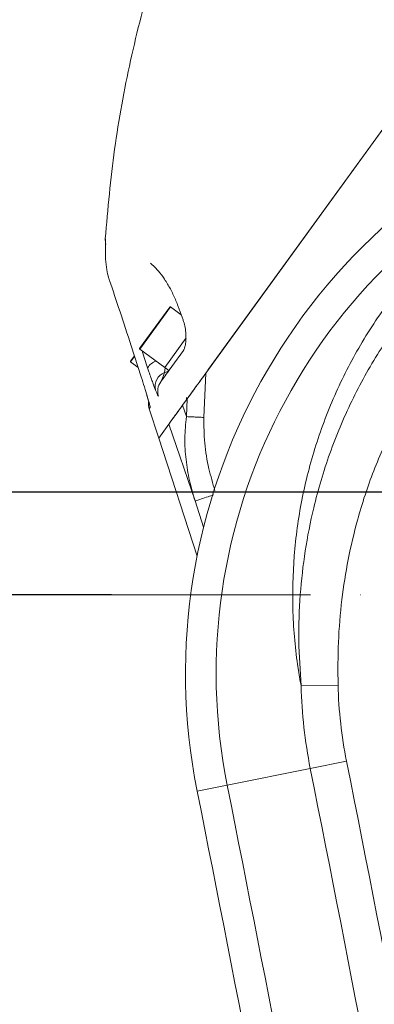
# Model space of a CAD drawing. Header units: millimetres. Extents: x 19214 to 26510, y -7957 to -532.
# Tile 133 of 150: x 21971 to 22039, y -2166 to -1978. Entities that reach past the tile are written whole.
import ezdxf

# ---------------------------------------------------------------- set-up
doc = ezdxf.new("R2010")
doc.units = ezdxf.units.MM
doc.header["$LTSCALE"] = 0.3175
doc.linetypes.add('ACAD_ISO10W100', pattern=[18, 12, -3, 0, -3])
for name, color, linetype, lineweight in [('1轮廓实线层', 7, 'Continuous', 18), ('7标注层', 4, 'Continuous', 13), ('中心线', 4, 'ACAD_ISO10W100', 20)]:
    doc.layers.add(name, color=color, linetype=linetype, lineweight=lineweight)
doc.styles.add('标准汉字', font='gbenor.shx', dxfattribs={"bigfont": 'gbcbig.shx'})
doc.dimstyles.new('M1：18', dxfattribs={"dimscale": 18, "dimtxt": 3.5, "dimasz": 2.5, "dimexe": 2, "dimexo": 0, "dimgap": 1.5, "dimtad": 1, "dimdec": 1, "dimdsep": 46, "dimtxsty": '标准汉字', "dimcen": 5, "dimdle": 5, "dimclrd": 1, "dimclre": 1, "dimclrt": 256, "dimadec": 4, "dimazin": 2, "dimtfac": 1, "dimtdec": 1, "dimtmove": 0, "dimatfit": 3, "dimfxl": 1, "dimtolj": 1, "dimarcsym": 0})

# ---------------------------------------------------------------- blocks, each defined once
blk = doc.blocks.new('*D24')
at = {"layer": '7标注层', "color": 1, "lineweight": -2, "ltscale": 10, "transparency": 16777216}
for p, q in [((22118.02, -2008.55), (22118.02, -1561.67)), ((21984.33, -2246.86), (21779.99, -2490.39))]:
    blk.add_line(p, q, dxfattribs=at)
blk.add_arc((22118.02, -2087.55), 489.88, 95.265, 224.735, dxfattribs=at)
at = {"layer": '7标注层', "color": 1, "transparency": 16777216}
for points in [[(22073.41, -1607.23), (22072.72, -1592.25), (22118.02, -1597.67)], [(21764.94, -2437.85), (21775.1, -2426.82), (21803.13, -2462.81)]]:
    blk.add_solid(points, dxfattribs=at)
at = {"layer": 'Defpoints', "color": 0, "transparency": 16777216}
for p in [(21761.69, -1751.37), (22118.02, -2008.55), (22118.02, -2087.55), (21984.33, -2246.86), (22118.02, -2883.07)]:
    blk.add_point(p, dxfattribs=at)
at = {"layer": '7标注层', "transparency": 16777216, "insert": (21669.01, -1741.31), "char_height": 63, "attachment_point": 5, "rotation": 52.3635, "style": '标准汉字'}
blk.add_mtext('\\A1;140%%d', dxfattribs=at)
blk = doc.blocks.new('*D32')
at = {"layer": '7标注层', "color": 1, "lineweight": -2, "ltscale": 10, "transparency": 16777216}
for p, q in [((21388.46, -2067.84), (23907.11, -2067.84)), ((23871.11, -2112.84), (23871.11, -2772.49)), ((23622.99, -2817.49), (23907.11, -2817.49))]:
    blk.add_line(p, q, dxfattribs=at)
at = {"layer": '7标注层', "color": 1, "transparency": 16777216}
for points in [[(23878.61, -2112.84), (23863.61, -2112.84), (23871.11, -2067.84)], [(23863.61, -2772.49), (23878.61, -2772.49), (23871.11, -2817.49)]]:
    blk.add_solid(points, dxfattribs=at)
at = {"layer": 'Defpoints', "color": 0, "transparency": 16777216}
for p in [(21388.46, -2067.84), (23622.99, -2817.49), (23871.11, -2817.49)]:
    blk.add_point(p, dxfattribs=at)
at = {"layer": '7标注层', "transparency": 16777216, "insert": (23812.61, -2442.66), "char_height": 63, "attachment_point": 5, "rotation": 90, "style": '标准汉字'}
blk.add_mtext('\\A1;749.7', dxfattribs=at)
blk = doc.blocks.new('*D36')
at = {"layer": '7标注层', "color": 1, "lineweight": -2, "ltscale": 10, "transparency": 16777216}
for p, q in [((22295.06, -1891.55), (20467.77, -1891.55)), ((20503.77, -1936.55), (20503.77, -2042.55)), ((21988.85, -2087.55), (20467.77, -2087.55))]:
    blk.add_line(p, q, dxfattribs=at)
at = {"layer": '7标注层', "color": 1, "transparency": 16777216}
for points in [[(20511.27, -1936.55), (20496.27, -1936.55), (20503.77, -1891.55)], [(20496.27, -2042.55), (20511.27, -2042.55), (20503.77, -2087.55)]]:
    blk.add_solid(points, dxfattribs=at)
at = {"layer": 'Defpoints', "color": 0, "transparency": 16777216}
for p in [(22295.06, -1891.55), (20503.77, -2087.55), (21988.85, -2087.55)]:
    blk.add_point(p, dxfattribs=at)
at = {"layer": '7标注层', "transparency": 16777216, "insert": (20445.27, -1989.55), "char_height": 63, "attachment_point": 5, "rotation": 90, "style": '标准汉字'}
blk.add_mtext('\\A1;196', dxfattribs=at)
blk = doc.blocks.new('*D37')
at = {"layer": '7标注层', "color": 1, "lineweight": -2, "ltscale": 10, "transparency": 16777216}
for p, q in [((21988.85, -2087.55), (20467.77, -2087.55)), ((20503.77, -2772.55), (20503.77, -2132.55)), ((21960.82, -2817.55), (20467.77, -2817.55))]:
    blk.add_line(p, q, dxfattribs=at)
at = {"layer": '7标注层', "color": 1, "transparency": 16777216}
for points in [[(20511.27, -2132.55), (20496.27, -2132.55), (20503.77, -2087.55)], [(20496.27, -2772.55), (20511.27, -2772.55), (20503.77, -2817.55)]]:
    blk.add_solid(points, dxfattribs=at)
at = {"layer": 'Defpoints', "color": 0, "transparency": 16777216}
for p in [(20503.77, -2087.55), (21988.85, -2087.55), (21960.82, -2817.55)]:
    blk.add_point(p, dxfattribs=at)
at = {"layer": '7标注层', "transparency": 16777216, "insert": (20445.27, -2452.55), "char_height": 63, "attachment_point": 5, "rotation": 90, "style": '标准汉字'}
blk.add_mtext('\\A1;730', dxfattribs=at)

msp = doc.modelspace()

# ---------------------------------------------------------------- linework, layer by layer
at = {"layer": '1轮廓实线层', "ltscale": 10}
for p, q in [((22041.746, -1997.214), (22006.874, -2045.213)), ((22007.417, -2044.466), (22041.76, -1997.195)), ((21987.637, -2019.549), (21987.637, -2019.546)), ((21987.712, -2020.282), (21987.637, -2019.549)), ((21994.228, -2040.501), (21999.988, -2032.573)), ((22000.128, -2032.551), (21994.25, -2040.641)), ((22002.167, -2034.032), (22000.128, -2032.551)), ((22001.585, -2032.448), (22002.533, -2035.031)), ((21999.023, -2044.109), (22003.138, -2038.445)), ((21992.6, -2039.967), (21994.52, -2045.898)), ((21992.603, -2039.97), (21992.6, -2039.967)), ((21992.603, -2039.97), (21994.523, -2045.9)), ((21992.465, -2042.928), (21993.228, -2041.878)), ((21993.26, -2042.004), (21992.487, -2043.068)), ((21994.25, -2040.641), (21999.023, -2044.109)), ((22000.404, -2043.909), (22002.61, -2040.873)), ((21992.487, -2043.068), (21993.948, -2044.129)), ((21999.129, -2044.186), (21999.014, -2045.063)), ((21999.023, -2044.109), (21999.832, -2044.696)), ((22000.435, -2043.867), (21999.832, -2044.696)), ((21994.523, -2045.9), (21994.52, -2045.898)), ((22006.505, -2053.653), (22006.874, -2045.213)), ((22003.182, -2050.293), (22003.202, -2049.847)), ((21996.239, -2051.747), (21996.061, -2051.993)), ((22003.334, -2050.084), (22002.435, -2051.322)), ((22002.435, -2051.322), (22003.185, -2053.508)), ((22003.185, -2053.508), (22003.334, -2050.084)), ((21997.88, -2057.592), (21996.061, -2051.993)), ((21997.88, -2057.592), (21999.793, -2054.958)), ((21999.793, -2054.958), (21999.793, -2054.958)), ((22004.823, -2069.61), (21999.793, -2054.958)), ((22005.215, -2080.167), (21997.88, -2057.592)), ((22006.455, -2074.634), (22004.823, -2069.61)), ((22032.187, -2104.769), (22025.118, -2104.952)), ((22026.882, -2120.722), (22033.816, -2119.339)), ((22026.882, -2120.722), (22010.982, -2123.893)), ((22005.237, -2125.038), (22010.982, -2123.893))]:
    msp.add_line(p, q, dxfattribs=at)
at = {"layer": '1轮廓实线层', "lineweight": 20, "ltscale": 10}
msp.add_lwpolyline([(21996.239, -2051.747), (21996.15, -2051.406), (21996.117, -2051.206)], dxfattribs=at)
for centre, radius, start, end in [((22118.016, -2102.547), 115, 110.71251, 191.27837), ((22118.016, -2102.547), 109.142, 114.07707, 191.27837), ((22000.069, -2032.631), 0.1, 54.00019, 144.00019), ((21994.309, -2040.56), 0.1, 144.00019, 234.00019), ((21992.546, -2042.987), 0.1, 144.00019, 234.00019), ((21998.117, -2045.512), 2.699, 105.83179, 150.83242), ((22000.057, -2047.733), 2.867, 111.3359, 193.90527), ((21998.966, -2043.875), 1.189, 272.27742, 316.48407), ((22000.676, -2048.634), 2.996, 144.00781, 198.0609), ((22118.016, -2102.547), 92.929, 181.48313, 191.27837), ((22118.016, -2102.547), 85.858, 181.48313, 191.27837), ((14159.729, -3689.646), 8029.142, 10.421658, 11.2783743), ((14159.729, -3689.646), 8022.071, 10.421658, 11.2783743), ((14159.729, -3689.646), 8000, 10.421658, 11.2783743), ((14159.729, -3689.646), 8005.858, 10.421658, 11.2783743)]:
    msp.add_arc(centre, radius, start, end, dxfattribs=at)
at = {"layer": '1轮廓实线层', "ltscale": 10}
for centre, major_axis, ratio, start_param, end_param in [((21991.702, -2038.585), (-6.478, 19.898), 0.0204859, 4.6360832, 5.2956031), ((21993.586, -2036.247), (-6.465, 19.858), 0.0204859, 1.8033959, 1.9759673), ((21994.33, -2045.87), (-1.907, 5.88), 0.0282395, 4.026549, 4.6980219), ((21998.683, -2042.876), (0.797, 4.25), 0.1922659, 3.5266293, 4.2084403), ((21994.33, -2045.87), (-1.907, 5.88), 0.0282395, 3.1621322, 4.026549), ((21995.831, -2043.803), (-1.99, 5.764), 0.0387583, 2.4868665, 3.1686775), ((21998.915, -2051.063), (1.765, 2.429), 0.9990697, 2.0771884, 2.5137133)]:
    msp.add_ellipse(centre, major_axis=major_axis, ratio=ratio, start_param=start_param, end_param=end_param, dxfattribs=at)
for points, knots in [([(22146, -1815.593), (22140.597, -1817.498), (22129.789, -1821.309), (22114.174, -1828.532), (22099.104, -1836.811), (22084.701, -1846.21), (22071.116, -1856.585), (22058.409, -1867.866), (22046.63, -1879.971), (22035.767, -1892.903), (22025.81, -1906.688), (22016.835, -1921.267), (22008.919, -1936.576), (22002.166, -1952.433), (21996.607, -1968.748), (21992.303, -1985.433), (21989.162, -2002.387), (21988.145, -2013.827), (21987.637, -2019.546)], [0, 0, 0, 0, 29562.1979529, 59124.3887449, 88686.5440369, 118248.6528502, 147810.7420816, 176845.2041086, 205879.7006781, 234914.1609829, 263948.5926597, 293575.3126358, 323202.0794976, 352828.8815337, 382455.6901522, 412082.4896141, 441709.2891321, 471336.0918198, 471336.0918198, 471336.0918198, 471336.0918198]), ([(22025.118, -2104.952), (22024.919, -2103.815), (22024.099, -2099.154), (22023.373, -2090.84), (22023.607, -2080.073), (22025.065, -2069.377), (22027.765, -2058.902), (22031.641, -2048.777), (22036.659, -2039.111), (22042.814, -2030.065), (22049.987, -2021.735), (22057.997, -2014.41), (22065.616, -2008.734), (22070.726, -2005.955), (22072.739, -2004.86)], [0, 0, 0, 0, 10463.1101779, 42894.0767046, 75428.7823534, 107859.1725638, 140412.7381472, 173072.1724716, 205624.3910309, 238497.436615, 271481.4532796, 304352.887785, 335956.3102388, 356496.0124314, 356496.0124314, 356496.0124314, 356496.0124314]), ([(22025.118, -2104.952), (22024.927, -2102.046), (22024.545, -2096.234), (22024.852, -2087.608), (22025.8, -2079.151), (22027.571, -2070.111), (22030.435, -2060.482), (22034.633, -2050.465), (22039.827, -2041.089), (22045.959, -2032.484), (22052.869, -2024.671), (22060.594, -2017.806), (22066.349, -2013.385), (22069.626, -2011.559), (22069.94, -2011.384)], [0, 0, 0, 0, 28520.6880081, 57039.5910487, 84434.6515556, 111828.6062789, 147189.6647436, 182653.1278547, 218005.6046875, 251918.1469373, 285930.6490838, 319837.2831043, 353029.7919351, 356537.5406142, 356537.5406142, 356537.5406142, 356537.5406142]), ([(21987.637, -2019.546), (21987.637, -2019.546), (21987.639, -2019.548), (21987.676, -2019.591), (21987.715, -2019.979), (21987.726, -2021.075), (21987.715, -2021.986), (21987.71, -2022.441)], [0, 0, 0, 0, 0.9945953, 3099.1307484, 56836.954293, 93366.141806, 129927.9519488, 129927.9519488, 129927.9519488, 129927.9519488]), ([(21987.764, -2020.604), (21987.761, -2020.594), (21987.727, -2020.494), (21987.712, -2020.377), (21987.691, -2020.261), (21987.697, -2020.275), (21987.706, -2020.46), (21987.716, -2020.9), (21987.714, -2021.662), (21987.71, -2022.308), (21987.701, -2022.746), (21987.7, -2022.761)], [0, 0, 0, 0, 1675.3874027, 16090.3837092, 33230.5174086, 59636.5483444, 96474.4066145, 145634.3508471, 204194.5287475, 270619.1291242, 273003.5757916, 273003.5757916, 273003.5757916, 273003.5757916]), ([(21987.71, -2022.441), (21987.71, -2022.441), (21987.703, -2022.751), (21987.708, -2023.705), (21987.866, -2025.237), (21988.197, -2026.647), (21988.411, -2027.327), (21988.475, -2027.516), (21988.475, -2027.516)], [0, 0, 0, 0, 1.8831762, 39505.1796948, 115786.0081391, 166820.2598185, 186550.3852694, 186552.2684455, 186552.2684455, 186552.2684455, 186552.2684455]), ([(21996.28, -2024.219), (21996.463, -2024.359), (21996.984, -2024.757), (21997.878, -2025.743), (21998.605, -2026.635), (21998.963, -2027.218), (21998.991, -2027.264)], [0, 0, 0, 0, 26058.9172666, 73933.3560685, 125542.6179027, 129979.6634392, 129979.6634392, 129979.6634392, 129979.6634392]), ([(21998.994, -2027.259), (21999.189, -2027.56), (21999.759, -2028.443), (22000.614, -2030.062), (22001.251, -2031.547), (22001.551, -2032.357), (22001.585, -2032.448)], [0, 0, 0, 0, 25933.5798362, 75923.7193598, 123886.4931519, 129982.1530805, 129982.1530805, 129982.1530805, 129982.1530805]), ([(22063.221, -2028.807), (22062.09, -2029.783), (22058.588, -2032.804), (22053.466, -2038.651), (22047.783, -2046.328), (22042.913, -2054.761), (22038.864, -2063.8), (22035.975, -2072.532), (22034.04, -2080.78), (22032.821, -2088.583), (22032.139, -2096.596), (22032.171, -2102.045), (22032.187, -2104.769)], [0, 0, 0, 0, 15865.6738746, 49127.4267768, 82299.5440177, 117295.0415283, 152392.057853, 187401.0450938, 214870.8113287, 242342.2745677, 271283.2902694, 300226.9790338, 300226.9790338, 300226.9790338, 300226.9790338]), ([(22002.533, -2035.031), (22002.596, -2035.214), (22002.78, -2035.754), (22003.001, -2036.776), (22003.116, -2038.032), (22003.085, -2039.211), (22002.943, -2039.877), (22002.881, -2040.169)], [0, 0, 0, 0, 20183.9584099, 59181.1770587, 97845.462165, 132555.226591, 159772.703868, 159772.703868, 159772.703868, 159772.703868]), ([(22002.877, -2040.159), (22002.846, -2040.278), (22002.786, -2040.507), (22002.686, -2040.75), (22002.624, -2040.854), (22002.621, -2040.858), (22002.62, -2040.859)], [0, 0, 0, 0, 42040.9198501, 80771.8657462, 116019.635228, 129982.0108464, 129982.0108464, 129982.0108464, 129982.0108464]), ([(21997.274, -2048.422), (21997.112, -2048.005), (21996.777, -2047.142), (21996.2, -2045.498), (21995.843, -2044.44), (21995.761, -2044.196)], [0, 0, 0, 0, 43155.2563085, 89235.2689207, 103035.5490798, 103035.5490798, 103035.5490798, 103035.5490798]), ([(21998.329, -2046.766), (21998.346, -2046.742), (21998.406, -2046.66), (21998.821, -2046.089), (21999.613, -2044.998), (22000.225, -2044.156), (22000.404, -2043.909)], [0, 0, 0, 0, 19424.1475436, 65129.1816551, 110925.7519524, 129935.7259678, 129935.7259678, 129935.7259678, 129935.7259678]), ([(22003.182, -2050.293), (22003.556, -2049.779), (22004.294, -2048.764), (22005.754, -2046.753), (22006.796, -2045.319), (22007.416, -2044.466)], [0, 0, 0, 0, 30211.611152, 59718.1207863, 103082.1039361, 103082.1039361, 103082.1039361, 103082.1039361]), ([(22006.874, -2045.213), (22006.449, -2045.798), (22005.661, -2046.881), (22004.441, -2048.56), (22003.729, -2049.541), (22003.334, -2050.084)], [0, 0, 0, 0, 35417.2712309, 65586.3959042, 103083.8689082, 103083.8689082, 103083.8689082, 103083.8689082]), ([(21995.631, -2049.447), (21995.719, -2049.745), (21995.889, -2050.316), (21996.047, -2050.885), (21996.124, -2051.195), (21996.128, -2051.219), (21996.13, -2051.226)], [0, 0, 0, 0, 43998.6090201, 84490.1379714, 115264.9476992, 129895.123315, 129895.123315, 129895.123315, 129895.123315]), ([(22002.435, -2051.322), (22002.047, -2051.856), (22001.126, -2053.124), (22000.165, -2054.447), (21999.84, -2054.893), (21999.798, -2054.952), (21999.793, -2054.958)], [0, 0, 0, 0, 32916.8540232, 78252.6265569, 123938.0404536, 129913.4551905, 129913.4551905, 129913.4551905, 129913.4551905]), ([(21999.793, -2054.958), (21999.841, -2054.892), (21999.925, -2054.777), (22000.331, -2054.218), (22000.859, -2053.491), (22001.558, -2052.53), (22002.139, -2051.729), (22002.435, -2051.322)], [0, 0, 0, 0, 40280.9463329, 69645.0336345, 99878.2331005, 129293.9156724, 159700.3842382, 159700.3842382, 159700.3842382, 159700.3842382]), ([(22004.823, -2069.61), (22004.446, -2068.312), (22003.692, -2065.713), (22003.049, -2061.692), (22002.765, -2057.601), (22003.045, -2054.876), (22003.185, -2053.508)], [0, 0, 0, 0, 32276.7970014, 64647.5261068, 97147.9907572, 129895.7491754, 129895.7491754, 129895.7491754, 129895.7491754]), ([(22003.185, -2053.508), (22003.397, -2053.517), (22003.821, -2053.536), (22004.642, -2053.572), (22005.547, -2053.611), (22006.186, -2053.639), (22006.505, -2053.653)], [0, 0, 0, 0, 32494.3214579, 64975.8745107, 97457.4279882, 129951.750771, 129951.750771, 129951.750771, 129951.750771]), ([(22006.505, -2053.653), (22006.521, -2055.288), (22006.552, -2058.579), (22007.354, -2063.264), (22008.222, -2066.237), (22008.626, -2067.622)], [0, 0, 0, 0, 35579.1321647, 71621.6068419, 103047.7112015, 103047.7112015, 103047.7112015, 103047.7112015]), ([(22008.368, -2068.458), (22008.011, -2068.574), (22007.143, -2068.856), (22005.98, -2069.234), (22005.048, -2069.537), (22004.898, -2069.586), (22004.823, -2069.61)], [0, 0, 0, 0, 24615.4666129, 59715.4268774, 94815.3872517, 129917.4480135, 129917.4480135, 129917.4480135, 129917.4480135])]:
    msp.add_open_spline(points, degree=3, knots=knots, dxfattribs=at)
at = {"layer": '7标注层', "ltscale": 10}
for centre, radius, start, end in [((22118.016, -2817.547), 1504.97, 298.995883, 183.004117), ((21388.461, -2843.024), 775.188, 26.645751, 183.949697)]:
    msp.add_arc(centre, radius, start, end, dxfattribs=at)
at = {"layer": '中心线', "ltscale": 10}
msp.add_line((21988.846, -2087.547), (22244.703, -2087.547), dxfattribs=at)

# ---------------------------------------------------------------- dimensions: what is measured, and where the dimension line sits
at = {"layer": '7标注层', "ltscale": 10}
dim = msp.add_angular_dim_2l(base=(21761.693, -1751.373), line1=((22118.016, -2883.07), (22118.016, -2008.553)), line2=((22118.016, -2087.547), (21984.333, -2246.864)), dimstyle='M1：18', override={"dimsah": 1, "dimtdec": 4, "dimtmove": 2}, dxfattribs=at)
dim.commit()
dim.dimension.update_dxf_attribs({"geometry": '*D24', "text_midpoint": (21669.014, -1741.313), "dimtype": 162})
for base, p1, p2, angle, picture, middle in [((20503.774, -2087.547), (22295.055, -1891.547), (21988.846, -2087.547), 270, '*D36', (20445.274, -1989.547)), ((23871.112, -2817.49), (21388.461, -2067.836), (23622.986, -2817.49), 270, '*D32', (23812.612, -2442.663)), ((20503.774, -2087.547), (21960.815, -2817.547), (21988.846, -2087.547), 90, '*D37', (20445.274, -2452.547))]:
    dim = msp.add_linear_dim(base=base, p1=p1, p2=p2, angle=angle, dimstyle='M1：18', override={"dimsah": 1, "dimtzin": 8}, dxfattribs=at)
    dim.commit()
    dim.dimension.update_dxf_attribs({"geometry": picture, "text_midpoint": middle})

doc.saveas('drawing.dxf')
